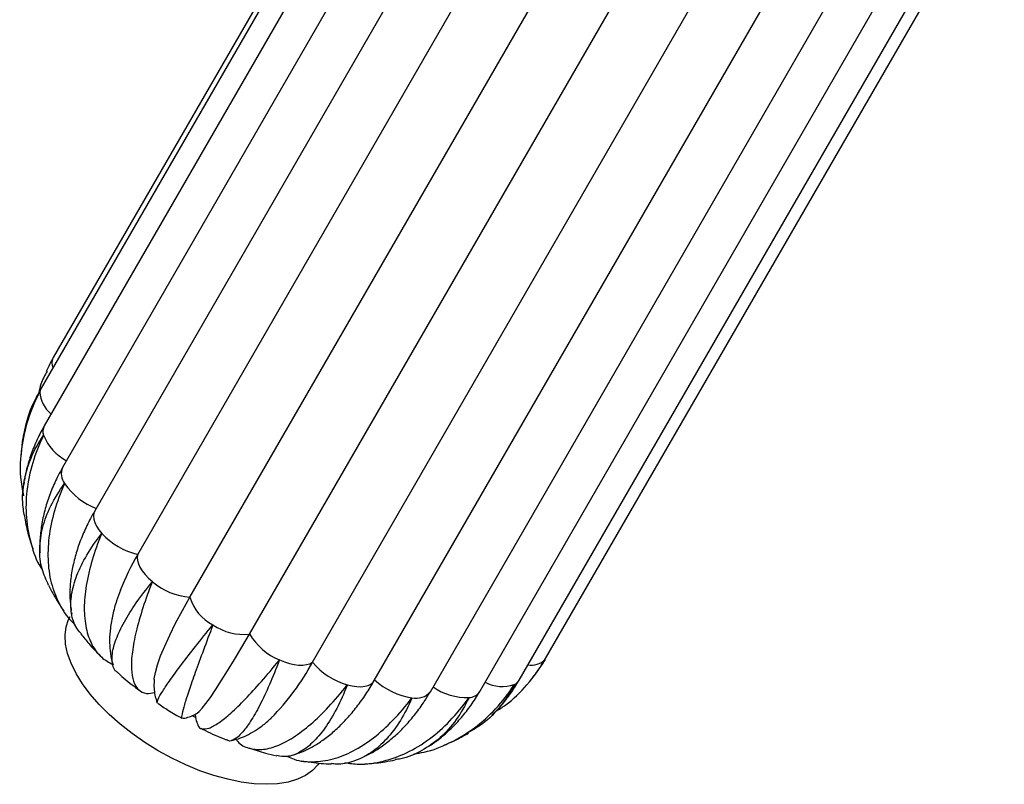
# Paper-space layout '_Inferior' of a CAD drawing. Header units: millimetres. Extents: x -353 to 353, y -312 to 312.
# Tile 2 of 9: x -205 to -1, y -312 to -154. Entities that reach past the tile are written whole.
import ezdxf

# ---------------------------------------------------------------- set-up
doc = ezdxf.new("R2010")
doc.units = ezdxf.units.MM

psp = doc.layouts.new('_Inferior')

# ---------------------------------------------------------------- linework, layer by layer
at = {"color": 7, "linetype": 'Continuous', "lineweight": 25}
for p, q in [((-103.74, -59.85), (-198.36, -223.75)), ((-105.62, -65.11), (-200.89, -230.11)), ((-104.96, -72.89), (-200.23, -237.89)), ((-101.16, -81.57), (-196.42, -246.57)), ((-94.48, -90.55), (-189.74, -255.55)), ((-180.81, -264.61), (-85.55, -99.61)), ((-169.98, -273.5), (-74.71, -108.5)), ((-157.6, -281.14), (-62.33, -116.14)), ((-144.51, -286.99), (-49.24, -121.99)), ((-96.09, -286.25), (-0.82, -121.25)), ((-131.68, -290.8), (-36.41, -125.8)), ((-101.62, -290.75), (-6.36, -125.75)), ((-120.04, -293.11), (-24.78, -128.11)), ((-109.79, -293.09), (-14.53, -128.09)), ((-204.96, -242.93), (-205.1, -244.27)), ((-204.39, -249.64), (-204.45, -250.1)), ((-194.56, -276.67), (-194.51, -277)), ((-96.99, -287.67), (-96.09, -286.25)), ((-117.32, -304.27), (-116.12, -303.75))]:
    psp.add_line(p, q, dxfattribs=at)
at = {"color": 8, "linetype": 'Continuous', "lineweight": 25}
psp.add_line((-96.21, -286.45), (-96.09, -286.25), dxfattribs=at)
at = {"color": 8, "linetype": 'Continuous', "lineweight": 25, "flags": 128}
for points in [[(-200.89, -230.11), (-201, -230.33), (-201.15, -230.89)], [(-189.74, -255.55), (-189.94, -256.03), (-190.02, -256.63), (-189.96, -257.29), (-189.74, -258), (-189.39, -258.74), (-188.9, -259.49), (-188.29, -260.24)], [(-137.28, -291.69), (-136.28, -291.93), (-135.33, -292.06), (-134.45, -292.09), (-133.65, -292), (-132.95, -291.81), (-132.37, -291.52), (-131.92, -291.14), (-131.68, -290.8)]]:
    psp.add_lwpolyline(points, dxfattribs=at)
at = {"color": 7, "linetype": 'Continuous', "lineweight": 25, "flags": 128}
for points in [[(-180.81, -264.61), (-180.91, -265.2), (-180.87, -265.85), (-180.68, -266.55), (-180.35, -267.28), (-179.89, -268.03), (-179.29, -268.79), (-178.59, -269.53), (-177.78, -270.25)], [(-177.39, -290.56), (-177.38, -290.43), (-177.15, -289.1), (-176.71, -287.52), (-176.06, -285.69), (-175.21, -283.63), (-174.17, -281.36), (-172.94, -278.9), (-171.54, -276.27), (-169.98, -273.5)], [(-154.11, -312.34), (-156.64, -312.23), (-159.32, -311.89), (-162.11, -311.31), (-164.98, -310.52), (-167.9, -309.52), (-170.83, -308.32), (-173.73, -306.93), (-176.58, -305.37), (-179.34, -303.66), (-181.97, -301.82), (-184.45, -299.87), (-186.75, -297.84), (-188.84, -295.74), (-190.7, -293.61), (-192.29, -291.46), (-193.62, -289.32), (-194.65, -287.22), (-195.39, -285.19), (-195.81, -283.23), (-195.91, -281.39), (-195.7, -279.68), (-195.17, -278.12), (-194.86, -277.5)], [(-168.48, -297.59), (-168.05, -297.24), (-167.43, -296.56), (-166.65, -295.57), (-165.72, -294.29), (-164.65, -292.72), (-163.46, -290.87), (-162.14, -288.77), (-160.72, -286.44), (-159.2, -283.88), (-157.6, -281.14)], [(-151.37, -286.52), (-150.34, -286.94), (-149.32, -287.26), (-148.33, -287.48), (-147.4, -287.6), (-146.53, -287.6), (-145.74, -287.5), (-145.07, -287.3), (-144.51, -286.99)], [(-168.77, -298.52), (-168.85, -298.48), (-169.53, -298.12)], [(-143.16, -307.93), (-143.41, -308.28), (-144.54, -309.49), (-145.96, -310.5), (-147.65, -311.29), (-149.58, -311.87), (-151.75, -312.22), (-154.11, -312.34)]]:
    psp.add_lwpolyline(points, dxfattribs=at)
at = {"color": 8, "linetype": 'Continuous', "lineweight": 25}
for centre, radius, start, end in [((-196.02, -224.95), 2.63, 152.8557, 201.6268), ((-194.67, -230.45), 6.5, 183.9366, 230.3321), ((-198.01, -239.07), 2.51, 152.0055, 198.7759), ((-190.64, -235.88), 10.53, 202.2549, 241.8007), ((-193.45, -247.87), 3.25, 156.322, 218.274), ((-99.02, -283.55), 4.03, 259.5159, 314.0957), ((-112.44, -282.23), 12.11, 234.567, 271.9465), ((-105.06, -284.38), 7.66, 241.9166, 288.7418), ((-103.54, -289.62), 2.22, 294.8929, 329.3969), ((-122.94, -290.7), 3.77, 255.9742, 320.2591), ((-112.1, -291.58), 2.75, 271.4428, 326.7888)]:
    psp.add_arc(centre, radius, start, end, dxfattribs=at)
at = {"color": 7, "linetype": 'Continuous', "lineweight": 25}
for centre, radius, start, end in [((-184.66, -242.18), 13.71, 214.1936, 249.9867), ((-177.37, -250.12), 14.89, 222.8274, 256.6435), ((-134.5, -291.76), 53.69, 149.6172, 158.5428), ((-168.8, -259.7), 13.86, 229.5898, 265.1155), ((-160.86, -270.72), 9.53, 196.9839, 242.9931), ((-158.85, -270.16), 11.05, 235.0125, 276.5428), ((-146.56, -274.68), 12.78, 210.3207, 247.8729), ((-189.04, -262.99), 50.59, 315.3178, 331.6855), ((-133.23, -277.56), 14.7, 219.9025, 254.011), ((-121.77, -280.02), 14.49, 227.265, 261.7202)]:
    psp.add_arc(centre, radius, start, end, dxfattribs=at)
for points, knots in [([(-198.36, -223.75), (-198.69, -224.32), (-199.22, -225.25), (-199.64, -226.24), (-199.8, -226.62)], [0, 0, 0, 0, 0.616538, 1, 1, 1, 1]), ([(-199.65, -226.55), (-200.13, -227.42), (-200.9, -228.85), (-201.25, -230.43), (-201.39, -231.04)], [0, 0, 0, 0, 0.613332, 1, 1, 1, 1]), ([(-201.15, -230.89), (-201.17, -230.93), (-202.16, -232.77), (-203.8, -236.62), (-205.1, -242.55), (-205.41, -247.91), (-204.8, -251.14), (-204.55, -252.43)], [0, 0, 0, 0, 0.0054774, 0.2745655, 0.5514618, 0.8205539, 1, 1, 1, 1]), ([(-204.44, -239.7), (-204.18, -238.39), (-203.58, -235.31), (-202.14, -232.48), (-201.17, -230.92), (-201.15, -230.89)], [0, 0, 0, 0, 0.4212401, 0.9887736, 1, 1, 1, 1]), ([(-200.89, -230.11), (-201.2, -230.69), (-202.05, -232.23), (-202.91, -234.05), (-203.33, -235.33), (-203.4, -235.56)], [0, 0, 0, 0, 0.329285, 0.878992, 1, 1, 1, 1]), ([(-200.23, -237.89), (-200.54, -238.46), (-201.4, -240), (-202.56, -242.61), (-203.59, -245.71), (-204.18, -247.95), (-204.33, -249.15), (-204.34, -249.28)], [0, 0, 0, 0, 0.158616, 0.428827, 0.698032, 0.965807, 1, 1, 1, 1]), ([(-204.5, -239.68), (-204.61, -240.19), (-204.8, -241.1), (-204.88, -242.03), (-204.91, -242.45)], [0, 0, 0, 0, 0.549272, 1, 1, 1, 1]), ([(-204.13, -257.43), (-204.35, -256.42), (-204.92, -253.77), (-204.54, -249.42), (-203.15, -244.55), (-201.45, -241.43), (-200.41, -239.9), (-200.38, -239.87)], [0, 0, 0, 0, 0.170836, 0.4480236, 0.7173597, 0.9945175, 1, 1, 1, 1]), ([(-200.38, -239.87), (-200.4, -239.91), (-201.32, -241.78), (-202.82, -245.63), (-204, -251.36), (-204.13, -257.07), (-203.08, -262.41), (-201.83, -266.09), (-200.69, -267.73), (-200.55, -267.93)], [0, 0, 0, 0, 0.003908, 0.195884, 0.39343, 0.585409, 0.782979, 0.974571, 1, 1, 1, 1]), ([(-196.42, -246.57), (-196.73, -247.12), (-197.59, -248.66), (-198.77, -251.24), (-199.86, -254.32), (-200.64, -257.42), (-201.07, -260.51), (-201.22, -262.81), (-201.13, -264.06), (-201.11, -264.3)], [0, 0, 0, 0, 0.09816, 0.272689, 0.446684, 0.619394, 0.790473, 0.959688, 1, 1, 1, 1]), ([(-199.32, -270.98), (-199.84, -269.88), (-200.94, -267.53), (-201.32, -263.44), (-200.72, -259.01), (-198.99, -254.45), (-197.14, -251.42), (-196.02, -249.91), (-196, -249.88)], [0, 0, 0, 0, 0.177707, 0.379325, 0.586815, 0.788428, 0.995896, 1, 1, 1, 1]), ([(-196, -249.88), (-196.02, -249.92), (-196.86, -251.81), (-198.26, -255.61), (-199.4, -261.1), (-199.58, -266.35), (-198.8, -271.15), (-196.97, -275.36), (-195.26, -278.03), (-193.94, -279.06), (-193.82, -279.16)], [0, 0, 0, 0, 0.003277, 0.164281, 0.329956, 0.490962, 0.656656, 0.817339, 0.982684, 1, 1, 1, 1]), ([(-189.74, -255.55), (-190.04, -256.07), (-190.89, -257.59), (-192.1, -260.13), (-193.28, -263.16), (-194.15, -266.19), (-194.72, -269.2), (-194.95, -272.14), (-194.92, -274.51), (-194.69, -275.85), (-194.62, -276.27)], [0, 0, 0, 0, 0.077096, 0.221319, 0.366225, 0.511208, 0.655411, 0.797787, 0.93727, 1, 1, 1, 1]), ([(-204.23, -257.45), (-204.1, -258.07), (-203.74, -259.9), (-203.17, -261.94), (-202.66, -263.32), (-202.57, -263.56)], [0, 0, 0, 0, 0.299195, 0.881868, 1, 1, 1, 1]), ([(-192.58, -281.04), (-192.98, -280.57), (-194.07, -279.29), (-194.76, -276.54), (-194.71, -272.96), (-193.61, -269), (-191.52, -264.74), (-189.5, -261.78), (-188.31, -260.27), (-188.29, -260.24)], [0, 0, 0, 0, 0.105417, 0.285362, 0.460584, 0.640909, 0.816127, 0.996433, 1, 1, 1, 1]), ([(-188.29, -260.24), (-188.3, -260.28), (-189.08, -262.17), (-190.42, -265.9), (-191.63, -271.1), (-192.05, -275.88), (-191.66, -280.02), (-190.42, -283.46), (-188.57, -286.04), (-186.79, -287.03), (-185.97, -287.48)], [0, 0, 0, 0, 0.00292, 0.146365, 0.293972, 0.437419, 0.585044, 0.728202, 0.875516, 1, 1, 1, 1]), ([(-199.36, -271), (-198.97, -271.75), (-198.01, -273.6), (-196.86, -275.35), (-196.18, -276.39)], [0, 0, 0, 0, 0.404553, 1, 1, 1, 1]), ([(-185.07, -289.03), (-185.09, -289.03), (-185.67, -288.75), (-186.1, -287.49), (-186.24, -285.25), (-185.4, -282.24), (-183.74, -278.72), (-181.23, -274.71), (-179.04, -271.8), (-177.8, -270.28), (-177.78, -270.25)], [0, 0, 0, 0, 0.002971, 0.165999, 0.333758, 0.497113, 0.665227, 0.828579, 0.996675, 1, 1, 1, 1]), ([(-177.78, -270.25), (-177.8, -270.28), (-178.53, -272.16), (-179.83, -275.8), (-181.23, -280.68), (-182.04, -284.97), (-182.23, -288.46), (-181.79, -291.13), (-180.72, -292.83), (-179.24, -293.63), (-177.91, -293.41), (-177.34, -293.31)], [0, 0, 0, 0, 0.002594, 0.130031, 0.261165, 0.388603, 0.519753, 0.646935, 0.777808, 0.904946, 1, 1, 1, 1]), ([(-184.41, -272.05), (-184.69, -272.78), (-185.33, -274.48), (-186.04, -277.1), (-186.53, -279.81), (-186.71, -282.33), (-186.6, -284.61), (-186.35, -286.34), (-186.04, -287.29), (-185.95, -287.56)], [0, 0, 0, 0, 0.13591, 0.315081, 0.497364, 0.657078, 0.806173, 0.945229, 1, 1, 1, 1]), ([(-176.78, -295.43), (-176.76, -295.23), (-176.72, -294.81), (-175.74, -293.12), (-174.09, -290.67), (-171.77, -287.51), (-168.82, -283.7), (-166.49, -280.79), (-165.21, -279.24), (-165.19, -279.21)], [0, 0, 0, 0, 0.16317, 0.331498, 0.495408, 0.664092, 0.827998, 0.996664, 1, 1, 1, 1]), ([(-165.19, -279.21), (-165.2, -279.25), (-165.9, -281.09), (-167.23, -284.62), (-168.9, -289.19), (-170.23, -293), (-171.17, -295.92), (-171.65, -297.8), (-171.78, -298.67), (-171.59, -298.58), (-171.56, -298.57)], [0, 0, 0, 0, 0.003214, 0.16109, 0.323547, 0.481426, 0.643902, 0.801463, 0.963597, 1, 1, 1, 1]), ([(-192.66, -281.11), (-192.11, -281.78), (-190.84, -283.36), (-189.42, -284.82), (-188.61, -285.65)], [0, 0, 0, 0, 0.430795, 1, 1, 1, 1]), ([(-168.35, -299.9), (-168.34, -299.93), (-168.25, -300.57), (-167.52, -300.92), (-166.1, -300.84), (-164.06, -299.71), (-161.51, -297.67), (-158.53, -294.77), (-155.15, -291.08), (-152.69, -288.15), (-151.4, -286.56), (-151.37, -286.52)], [0, 0, 0, 0, 0.0076866, 0.1505562, 0.2894519, 0.4323784, 0.5715532, 0.7147819, 0.8539537, 0.9971671, 1, 1, 1, 1]), ([(-151.37, -286.52), (-151.39, -286.56), (-152.07, -288.36), (-153.46, -291.78), (-155.48, -296.05), (-157.43, -299.45), (-159.21, -301.86), (-160.76, -303.12), (-161.74, -303.52), (-162.1, -303.18), (-162.14, -303.14)], [0, 0, 0, 0, 0.0032675, 0.1637899, 0.3289702, 0.489495, 0.6546943, 0.8148963, 0.9797477, 1, 1, 1, 1]), ([(-106.47, -297.21), (-105.76, -296.77), (-103.33, -295.27), (-99.83, -291.7), (-97.33, -288.34), (-96.23, -286.48), (-96.21, -286.45)], [0, 0, 0, 0, 0.165548, 0.572718, 0.991712, 1, 1, 1, 1]), ([(-96.21, -286.45), (-96.23, -286.48), (-96.68, -287.27), (-97.25, -287.99), (-97.8, -288.68)], [0, 0, 0, 0, 0.038953, 1, 1, 1, 1]), ([(-185.08, -289.03), (-185.02, -289.09), (-183.91, -290.14), (-182.35, -291.42), (-180.78, -292.57), (-180.39, -292.85)], [0, 0, 0, 0, 0.040647, 0.761265, 1, 1, 1, 1]), ([(-98.69, -290.04), (-98.36, -289.65), (-98.01, -289.24), (-97.71, -288.79), (-97.69, -288.76)], [0, 0, 0, 0, 0.92982, 1, 1, 1, 1]), ([(-177.37, -290.55), (-177.39, -290.79), (-177.47, -291.48), (-177.42, -292.69), (-177.23, -294.08), (-176.92, -295.01), (-176.78, -295.43)], [0, 0, 0, 0, 0.169805, 0.479996, 0.762286, 1, 1, 1, 1]), ([(-160.39, -303.01), (-160.27, -303.17), (-159.57, -304.14), (-157.8, -304.93), (-155.09, -305.3), (-151.97, -304.53), (-148.53, -302.75), (-144.91, -300), (-141.13, -296.35), (-138.59, -293.36), (-137.3, -291.72), (-137.28, -291.69)], [0, 0, 0, 0, 0.026955, 0.167051, 0.303249, 0.4434, 0.579873, 0.72032, 0.85679, 0.997222, 1, 1, 1, 1]), ([(-137.28, -291.69), (-137.29, -291.73), (-137.98, -293.48), (-139.47, -296.77), (-141.89, -300.78), (-144.51, -303.86), (-147.16, -305.84), (-149.69, -306.78), (-151.23, -306.51), (-151.93, -306.38)], [0, 0, 0, 0, 0.003436, 0.172246, 0.345954, 0.514767, 0.688495, 0.856968, 1, 1, 1, 1]), ([(-148.67, -306.31), (-148.02, -306.09), (-146.6, -305.63), (-144.49, -304.57), (-142.3, -303.19), (-140.15, -301.49), (-138.05, -299.49), (-136.02, -297.21), (-134.1, -294.67), (-132.67, -292.49), (-131.89, -291.16), (-131.68, -290.8)], [0, 0, 0, 0, 0.094027, 0.206172, 0.32273, 0.443786, 0.568642, 0.695984, 0.82439, 0.952562, 1, 1, 1, 1]), ([(-123.48, -305.99), (-122.75, -305.9), (-120.15, -305.55), (-115.85, -303.8), (-110.83, -300.82), (-106.34, -296.76), (-103.79, -293.48), (-102.62, -291.68), (-102.6, -291.64)], [0, 0, 0, 0, 0.086645, 0.31059, 0.541058, 0.764998, 0.995442, 1, 1, 1, 1]), ([(-102.6, -291.64), (-102.62, -291.67), (-103.42, -293.27), (-105.38, -296.23), (-108.61, -299.58), (-111.15, -301.04), (-112.16, -301.62)], [0, 0, 0, 0, 0.007455, 0.373707, 0.750587, 1, 1, 1, 1]), ([(-107.25, -298), (-106.79, -297.54), (-105.54, -296.33), (-103.81, -294.15), (-102.44, -292.15), (-101.77, -291), (-101.62, -290.75)], [0, 0, 0, 0, 0.212234, 0.56813, 0.907099, 1, 1, 1, 1]), ([(-149.69, -306.54), (-149.23, -306.76), (-147.6, -307.55), (-144.42, -307.8), (-140.31, -307.27), (-136.04, -305.57), (-131.84, -302.85), (-127.74, -299.15), (-125.14, -296.08), (-123.88, -294.39), (-123.86, -294.36)], [0, 0, 0, 0, 0.059752, 0.213495, 0.3717, 0.525753, 0.684292, 0.838341, 0.996864, 1, 1, 1, 1]), ([(-123.86, -294.36), (-123.87, -294.39), (-124.58, -296.09), (-126.2, -299.26), (-129.06, -303.07), (-132.34, -305.95), (-135.87, -307.64), (-138.67, -308.33), (-140.23, -308.08), (-140.55, -308.03)], [0, 0, 0, 0, 0.003813, 0.191145, 0.383912, 0.571247, 0.764036, 0.950994, 1, 1, 1, 1]), ([(-137.85, -307.86), (-136.87, -307.99), (-134.21, -308.36), (-129.84, -307.68), (-124.89, -305.95), (-120.22, -303.12), (-115.87, -299.29), (-113.27, -296.12), (-112.05, -294.37), (-112.03, -294.34)], [0, 0, 0, 0, 0.105595, 0.285505, 0.460691, 0.640981, 0.816164, 0.996434, 1, 1, 1, 1]), ([(-134.63, -307), (-133.88, -306.64), (-132.27, -305.88), (-129.95, -304.38), (-127.62, -302.55), (-125.42, -300.45), (-123.36, -298.07), (-121.56, -295.62), (-120.52, -293.89), (-120.04, -293.11)], [0, 0, 0, 0, 0.1277535, 0.2727354, 0.4198567, 0.5691604, 0.7204567, 0.8733784, 1, 1, 1, 1]), ([(-112.03, -294.34), (-112.04, -294.37), (-112.8, -296.02), (-114.57, -299.08), (-117.86, -302.79), (-121.77, -305.47), (-124.99, -306.94), (-126.97, -307.16), (-127.36, -307.2)], [0, 0, 0, 0, 0.004695, 0.235331, 0.472659, 0.703298, 0.940654, 1, 1, 1, 1]), ([(-120.4, -304.45), (-120.04, -304.23), (-118.81, -303.46), (-116.87, -301.86), (-114.59, -299.67), (-112.51, -297.23), (-110.93, -295.01), (-110.08, -293.58), (-109.79, -293.09)], [0, 0, 0, 0, 0.08255, 0.283818, 0.486078, 0.689543, 0.894323, 1, 1, 1, 1]), ([(-176.72, -295.47), (-175.96, -295.99), (-174.3, -297.11), (-172.55, -298.1), (-171.6, -298.63)], [0, 0, 0, 0, 0.457963, 1, 1, 1, 1]), ([(-171.47, -298.65), (-171.42, -298.64), (-170.95, -298.6), (-170.13, -298.35), (-169.15, -297.97), (-168.66, -297.68), (-168.45, -297.56)], [0, 0, 0, 0, 0.04085, 0.399144, 0.745416, 1, 1, 1, 1]), ([(-168.88, -297.8), (-168.87, -297.93), (-168.83, -298.43), (-168.66, -299.17), (-168.41, -299.74), (-168.34, -299.9)], [0, 0, 0, 0, 0.204278, 0.768762, 1, 1, 1, 1]), ([(-161.31, -303.21), (-160.98, -303.15), (-160.04, -302.96), (-158.58, -302.39), (-156.87, -301.52), (-155.12, -300.33), (-153.82, -299.3), (-153.12, -298.59), (-152.99, -298.47)], [0, 0, 0, 0, 0.099344, 0.2815844, 0.4794392, 0.699904, 0.9481928, 1, 1, 1, 1]), ([(-167.66, -300.72), (-167.36, -300.87), (-165.75, -301.71), (-163.91, -302.53), (-162.35, -303.11), (-162.16, -303.18)], [0, 0, 0, 0, 0.169062, 0.89898, 1, 1, 1, 1]), ([(-115.9, -303.66), (-115.67, -303.56), (-114.37, -303.01), (-113.13, -302.31), (-112.11, -301.72)], [0, 0, 0, 0, 0.172649, 1, 1, 1, 1]), ([(-157.77, -304.78), (-156.61, -305.17), (-154.68, -305.8), (-152.72, -306.25), (-151.94, -306.43)], [0, 0, 0, 0, 0.602557, 1, 1, 1, 1]), ([(-146.7, -307.46), (-146.23, -307.54), (-144.4, -307.87), (-142.35, -308.08), (-140.77, -308.12), (-140.55, -308.12)], [0, 0, 0, 0, 0.2312072, 0.8966499, 1, 1, 1, 1]), ([(-133.67, -308.09), (-133.53, -308.09), (-132.09, -308.03), (-129.98, -307.78), (-128.03, -307.4), (-127.35, -307.27)], [0, 0, 0, 0, 0.069711, 0.674146, 1, 1, 1, 1])]:
    psp.add_open_spline(points, degree=3, knots=knots, dxfattribs=at)

doc.saveas('drawing.dxf')
